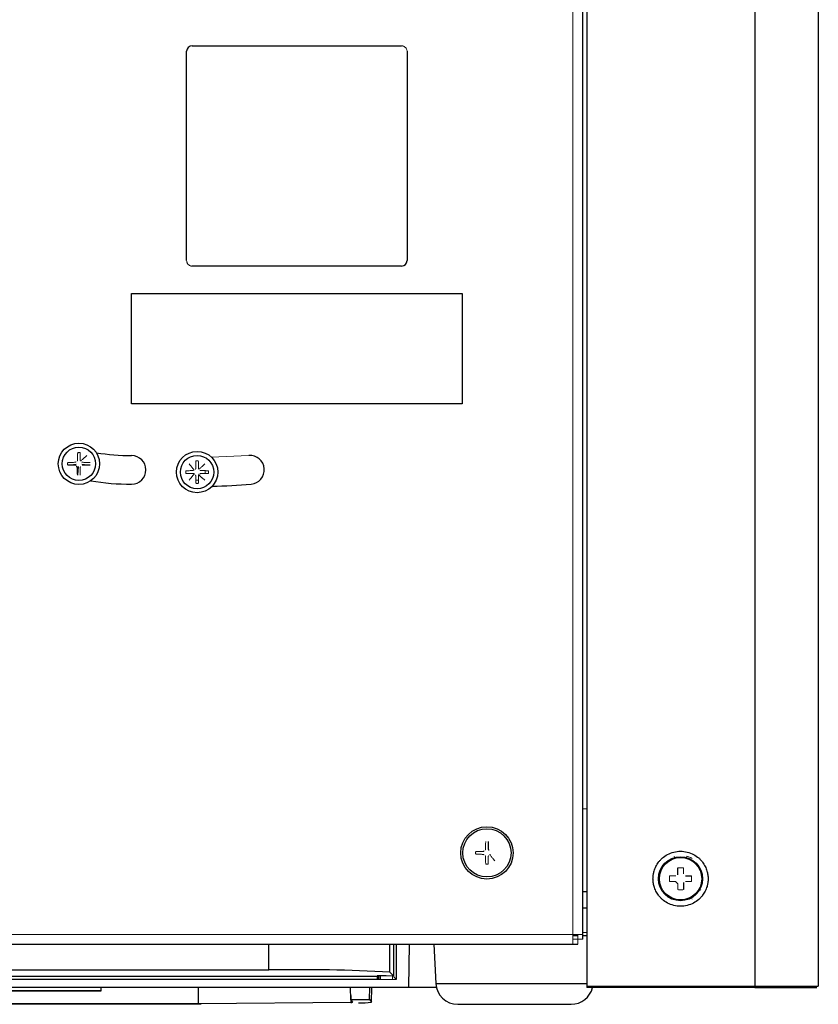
# Paper-space layout '_Back' of a CAD drawing. Header units: millimetres. Extents: x -163 to 157, y -21 to 400.
# Tile 3 of 7: x 12 to 157, y -21 to 158. Entities that reach past the tile are written whole.
import ezdxf

# ---------------------------------------------------------------- set-up
doc = ezdxf.new("R2010")
doc.units = ezdxf.units.MM

psp = doc.layouts.new('_Back')

# ---------------------------------------------------------------- linework, layer by layer
at = {"color": 7, "linetype": 'Continuous', "lineweight": 25}
for p, q in [((115.43, 399.3), (115.43, -17.2)), ((145.93, 399.3), (145.93, -17.2)), ((157.43, 399.3), (157.43, -17.2)), ((114.69, -8.68), (114.69, 370)), ((42.79, 114.56), (42.79, 152.56)), ((43.79, 153.56), (81.79, 153.56)), ((82.79, 152.56), (82.79, 114.56)), ((81.79, 113.56), (43.79, 113.56)), ((32.79, 88.56), (32.79, 108.56)), ((32.79, 108.56), (92.79, 108.56)), ((92.79, 108.56), (92.79, 88.56)), ((92.79, 88.56), (32.79, 88.56)), ((22.61, 77.38), (22.78, 77.45)), ((131.92, 2.99), (131.92, 4.28)), ((133.3, 2.82), (134.42, 2.82)), ((114.69, 0), (115.43, 0)), ((132.95, 1.61), (132.95, 0.32)), ((114.69, -3), (115.43, -3)), ((-119.19, -9.6), (113.77, -9.6)), ((80.83, -9.6), (80.83, -15.97)), ((83.11, -17.45), (83.24, -9.6)), ((87.63, -9.6), (88.01, -16.71)), ((-63.11, -14.26), (57.69, -14.26)), ((-82.77, -15.39), (77.35, -15.39)), ((77.35, -15.39), (77.39, -15.35)), ((77.35, -15.39), (77.35, -15.95)), ((79.01, -15.35), (77.39, -15.35)), ((77.51, -15.95), (77.51, -15.97)), ((80.35, -15.31), (79.68, -14.64)), ((88.12, -17.45), (-93.54, -17.45)), ((27.29, -18.08), (27.29, -17.45)), ((44.95, -20.38), (44.93, -17.45)), ((72.61, -19.65), (72.53, -17.45)), ((76, -19.65), (76.03, -17.45)), ((76.35, -20.13), (76.4, -17.45)), ((115.43, -17.2), (157.43, -17.2)), ((145.92, -17.45), (115.43, -17.45)), ((-32.54, -18.06), (27.29, -18.06)), ((27.29, -18.08), (-32.54, -18.08)), ((72.61, -19.65), (76, -19.65)), ((72.97, -20.13), (72.61, -19.65)), ((76, -19.65), (76.35, -20.13)), ((45.4, -20.46), (-50.82, -20.46)), ((-50.37, -20.38), (44.95, -20.38)), ((44.95, -20.38), (72.6, -20.14)), ((92, -20.5), (112.58, -20.5))]:
    psp.add_line(p, q, dxfattribs=at)
at = {"color": 144, "linetype": 'Continuous', "lineweight": 18}
for p, q in [((112.89, 372.48), (112.89, -9.6)), ((54.07, 79.14), (47.24, 78.86)), ((21.2, 77.42), (22.74, 77.59)), ((23.19, 77.15), (23.03, 75.63)), ((23.74, 77.59), (25.25, 77.42)), ((131.35, 6.15), (131.29, 6.39)), ((133.57, 6.39), (133.51, 6.15)), ((130.45, 2.82), (131.56, 2.82)), ((131.56, 1.79), (130.45, 1.79)), ((134.42, 1.79), (133.3, 1.79)), ((135.92, 0.34), (136.13, 0.21)), ((134.52, -1.4), (134.39, -1.19)), ((114.69, -7.8), (-120.11, -7.8)), ((112.89, -8.7), (113.77, -8.7)), ((113.77, -8.7), (113.77, -9.6)), ((113.79, -7.8), (113.79, -8.68)), ((114.69, -8.68), (113.79, -8.68)), ((115.43, -7.49), (114.69, -7.49)), ((80.35, -15.31), (80.35, -9.6)), ((80.39, -9.6), (80.39, -15.53)), ((80.83, -15.97), (-86.26, -15.97)), ((-82.94, -15.95), (77.51, -15.95)), ((77.39, -15.49), (77.39, -15.35)), ((77.49, -15.46), (77.39, -15.49)), ((77.51, -15.95), (77.49, -15.46)), ((79.01, -15.35), (79.19, -15.31)), ((79.19, -15.31), (80.35, -15.31)), ((80.14, -15.31), (80.13, -15.97)), ((80.39, -15.53), (80.83, -15.97))]:
    psp.add_line(p, q, dxfattribs=at)
at = {"color": 8, "linetype": 'Continuous', "lineweight": 25}
for p, q in [((57.69, -14.26), (57.69, -9.6)), ((79.68, -14.64), (79.68, -9.6)), ((77.68, -15.97), (77.68, -15.35)), ((77.98, -15.97), (77.98, -15.35)), ((88.01, -16.71), (115.43, -16.71)), ((72.58, -18.9), (72.6, -20.14))]:
    psp.add_line(p, q, dxfattribs=at)
at = {"color": 144, "linetype": 'Continuous', "lineweight": 18, "flags": 128}
for points in [[(46.13, 76.4), (46.15, 76.15), (46.13, 75.89)], [(44.93, 74.71), (44.69, 74.69), (44.45, 74.71)]]:
    psp.add_lwpolyline(points, dxfattribs=at)
at = {"color": 7, "linetype": 'Continuous', "lineweight": 25}
for centre, radius in [((23.24, 77.65), 3.75), ((23.24, 77.65), 3.03), ((44.69, 76.15), 3.75), ((44.69, 76.15), 3.03), ((97.29, 7), 4.75), ((97.29, 7), 4.38), ((132.43, 2.3), 4), ((132.43, 2.3), 3.85)]:
    psp.add_circle(centre, radius, dxfattribs=at)
for centre, radius, start, end in [((43.79, 152.56), 1, 90, 180), ((81.79, 114.56), 1, 270, 0), ((32.79, 118.56), 39.41, 260.6652, 270), ((32.79, 76.55), 2.6, 270, 90), ((54.29, 76.55), 2.6, 274.7719, 94.7719), ((32.79, 118.56), 44.61, 260.4364, 270), ((44.69, 191.55), 118, 271.3269, 274.7719), ((63.06, -342.6), 328.38, 87.0977, 90.9369), ((92, -16.5), 4, 183, 270), ((112.58, -16.5), 4, 270, 346.261), ((72.67, -17.17), 2.98, 268.6018, 275.6768), ((74.46, -1.1), 19.12, 268.6018, 275.6768)]:
    psp.add_arc(centre, radius, start, end, dxfattribs=at)
at = {"color": 144, "linetype": 'Continuous', "lineweight": 18}
for points, knots in [([(81.79, 153.56), (81.82, 153.55), (81.88, 153.55), (81.98, 153.54), (82.07, 153.52), (82.19, 153.48), (82.34, 153.4), (82.5, 153.27), (82.63, 153.11), (82.72, 152.93), (82.78, 152.74), (82.79, 152.62), (82.79, 152.56)], [0, 0, 0, 0, 0.060259, 0.120021, 0.179824, 0.240208, 0.369998, 0.50013, 0.629921, 0.760053, 0.879943, 1, 1, 1, 1]), ([(43.79, 113.56), (43.76, 113.56), (43.69, 113.56), (43.6, 113.57), (43.51, 113.59), (43.39, 113.64), (43.24, 113.71), (43.08, 113.84), (42.95, 114), (42.86, 114.18), (42.8, 114.37), (42.79, 114.49), (42.79, 114.56)], [0, 0, 0, 0, 0.060259, 0.120021, 0.179824, 0.240208, 0.369998, 0.50013, 0.629921, 0.760053, 0.879943, 1, 1, 1, 1]), ([(22.89, 78.19), (22.9, 78.19), (22.91, 78.19), (22.94, 78.2), (22.96, 78.22), (22.97, 78.24), (22.99, 78.26), (22.99, 78.28), (22.99, 78.3), (22.99, 78.35), (22.99, 78.43), (22.99, 78.57), (22.99, 78.73), (23, 78.95), (23, 79.15), (23.01, 79.35), (23.01, 79.52), (23.02, 79.63), (23.02, 79.69)], [0, 0, 0, 0, 0.0157314, 0.0316829, 0.0447801, 0.0633411, 0.0772984, 0.0936122, 0.102417, 0.1254086, 0.186954, 0.2504753, 0.3822869, 0.5004968, 0.6589345, 0.7771315, 0.8927341, 1, 1, 1, 1]), ([(23.02, 79.69), (23.06, 79.69), (23.13, 79.7), (23.24, 79.7), (23.35, 79.7), (23.42, 79.69), (23.45, 79.69)], [0, 0, 0, 0, 0.250448, 0.5, 0.749552, 1, 1, 1, 1]), ([(23.45, 79.69), (23.46, 79.63), (23.47, 79.48), (23.47, 79.23), (23.48, 78.97), (23.48, 78.73), (23.49, 78.57), (23.49, 78.43), (23.49, 78.35), (23.49, 78.3), (23.49, 78.28), (23.49, 78.26), (23.5, 78.24), (23.52, 78.22), (23.53, 78.21), (23.55, 78.2), (23.57, 78.19), (23.58, 78.19), (23.59, 78.19)], [0, 0, 0, 0, 0.122606, 0.289372, 0.500316, 0.618594, 0.750566, 0.81157, 0.875741, 0.897882, 0.907028, 0.922534, 0.938115, 0.95135, 0.961655, 0.969196, 0.985196, 1, 1, 1, 1]), ([(23.59, 78.19), (23.65, 78.25), (23.77, 78.35), (23.95, 78.51), (24.15, 78.69), (24.39, 78.89), (24.56, 79.04), (24.66, 79.13)], [0, 0, 0, 0, 0.161279, 0.3290092, 0.5000405, 0.7187561, 1, 1, 1, 1]), ([(21.2, 77.42), (21.2, 77.46), (21.19, 77.53), (21.19, 77.65), (21.19, 77.77), (21.2, 77.84), (21.2, 77.88)], [0, 0, 0, 0, 0.250359, 0.5, 0.749641, 1, 1, 1, 1]), ([(21.2, 77.88), (21.28, 77.89), (21.43, 77.9), (21.68, 77.9), (21.96, 77.91), (22.27, 77.92), (22.49, 77.92), (22.61, 77.92)], [0, 0, 0, 0, 0.162003, 0.342984, 0.542965, 0.761966, 1, 1, 1, 1]), ([(22.61, 77.92), (22.61, 77.92), (22.63, 77.92), (22.66, 77.93), (22.68, 77.95), (22.7, 77.98), (22.71, 78.01), (22.71, 78.02)], [0, 0, 0, 0, 0.168703, 0.331408, 0.500585, 0.750542, 1, 1, 1, 1]), ([(23.59, 77.11), (23.58, 77.11), (23.57, 77.11), (23.54, 77.1), (23.52, 77.08), (23.51, 77.06), (23.49, 77.04), (23.49, 77.02), (23.49, 77), (23.49, 76.95), (23.49, 76.87), (23.49, 76.73), (23.48, 76.57), (23.48, 76.35), (23.48, 76.15), (23.47, 75.95), (23.47, 75.78), (23.46, 75.67), (23.45, 75.61)], [0, 0, 0, 0, 0.015731, 0.031683, 0.04478, 0.063341, 0.077298, 0.093612, 0.102417, 0.125409, 0.186954, 0.250475, 0.382287, 0.500497, 0.658935, 0.777132, 0.892734, 1, 1, 1, 1]), ([(23.77, 78.02), (23.77, 78.01), (23.77, 77.99), (23.78, 77.97), (23.8, 77.94), (23.83, 77.92), (23.86, 77.92), (23.87, 77.92)], [0, 0, 0, 0, 0.168911, 0.331647, 0.500562, 0.750796, 1, 1, 1, 1]), ([(23.87, 77.92), (23.95, 77.92), (24.11, 77.92), (24.35, 77.91), (24.56, 77.91), (24.76, 77.91), (24.95, 77.9), (25.12, 77.89), (25.22, 77.89), (25.28, 77.88)], [0, 0, 0, 0, 0.171971, 0.334226, 0.486773, 0.629616, 0.762763, 0.886221, 1, 1, 1, 1]), ([(44.16, 76.52), (44.11, 76.58), (44, 76.7), (43.85, 76.89), (43.68, 77.09), (43.48, 77.34), (43.34, 77.52), (43.26, 77.62)], [0, 0, 0, 0, 0.161279, 0.329009, 0.50004, 0.718756, 1, 1, 1, 1]), ([(44.34, 76.69), (44.35, 76.69), (44.36, 76.69), (44.39, 76.7), (44.41, 76.72), (44.42, 76.74), (44.44, 76.76), (44.44, 76.78), (44.44, 76.8), (44.44, 76.85), (44.44, 76.93), (44.44, 77.07), (44.44, 77.23), (44.45, 77.45), (44.45, 77.65), (44.46, 77.85), (44.46, 78.02), (44.47, 78.13), (44.47, 78.19)], [0, 0, 0, 0, 0.015731, 0.031683, 0.04478, 0.063341, 0.077298, 0.093612, 0.102417, 0.125409, 0.186954, 0.250475, 0.382287, 0.500497, 0.658935, 0.777132, 0.892734, 1, 1, 1, 1]), ([(44.47, 78.19), (44.51, 78.19), (44.58, 78.2), (44.69, 78.2), (44.8, 78.2), (44.87, 78.19), (44.9, 78.19)], [0, 0, 0, 0, 0.250448, 0.5, 0.749552, 1, 1, 1, 1]), ([(44.9, 78.19), (44.91, 78.13), (44.92, 77.98), (44.92, 77.73), (44.93, 77.47), (44.93, 77.23), (44.94, 77.07), (44.94, 76.93), (44.94, 76.85), (44.94, 76.8), (44.94, 76.78), (44.94, 76.76), (44.95, 76.74), (44.97, 76.72), (44.98, 76.71), (45, 76.7), (45.02, 76.69), (45.03, 76.69), (45.04, 76.69)], [0, 0, 0, 0, 0.122606, 0.289372, 0.500316, 0.618594, 0.750566, 0.81157, 0.875741, 0.897882, 0.907028, 0.922534, 0.938115, 0.95135, 0.961655, 0.969196, 0.985196, 1, 1, 1, 1]), ([(45.04, 76.69), (45.1, 76.75), (45.22, 76.85), (45.4, 77.01), (45.6, 77.19), (45.84, 77.39), (46.01, 77.54), (46.11, 77.63)], [0, 0, 0, 0, 0.161279, 0.329009, 0.50004, 0.718756, 1, 1, 1, 1]), ([(42.65, 75.92), (42.65, 75.96), (42.64, 76.03), (42.64, 76.15), (42.64, 76.27), (42.65, 76.34), (42.65, 76.38)], [0, 0, 0, 0, 0.250359, 0.5, 0.749641, 1, 1, 1, 1]), ([(42.65, 76.38), (42.73, 76.39), (42.88, 76.4), (43.13, 76.4), (43.41, 76.41), (43.72, 76.42), (43.94, 76.42), (44.06, 76.42)], [0, 0, 0, 0, 0.162003, 0.342984, 0.542965, 0.761966, 1, 1, 1, 1]), ([(44.06, 75.88), (43.97, 75.88), (43.81, 75.88), (43.58, 75.89), (43.37, 75.89), (43.17, 75.89), (42.98, 75.9), (42.81, 75.91), (42.7, 75.91), (42.65, 75.92)], [0, 0, 0, 0, 0.171971, 0.334226, 0.486773, 0.629616, 0.762763, 0.886221, 1, 1, 1, 1]), ([(43.26, 74.68), (43.3, 74.73), (43.38, 74.83), (43.5, 74.98), (43.6, 75.11), (43.74, 75.28), (43.93, 75.5), (44.08, 75.69), (44.16, 75.78)], [0, 0, 0, 0, 0.146032, 0.281259, 0.40064, 0.500014, 0.755487, 1, 1, 1, 1]), ([(44.16, 75.78), (44.16, 75.79), (44.16, 75.81), (44.14, 75.83), (44.13, 75.86), (44.1, 75.88), (44.07, 75.88), (44.06, 75.88)], [0, 0, 0, 0, 0.168911, 0.331647, 0.500562, 0.750796, 1, 1, 1, 1]), ([(44.47, 74.11), (44.47, 74.17), (44.46, 74.32), (44.45, 74.57), (44.45, 74.83), (44.44, 75.07), (44.44, 75.23), (44.44, 75.37), (44.44, 75.45), (44.44, 75.5), (44.44, 75.52), (44.43, 75.54), (44.42, 75.56), (44.41, 75.58), (44.4, 75.59), (44.38, 75.6), (44.36, 75.61), (44.34, 75.61), (44.34, 75.61)], [0, 0, 0, 0, 0.122606, 0.289372, 0.500316, 0.618594, 0.750566, 0.81157, 0.875741, 0.897882, 0.907028, 0.922534, 0.938115, 0.95135, 0.961655, 0.969196, 0.985196, 1, 1, 1, 1]), ([(45.04, 75.61), (45.03, 75.61), (45.02, 75.61), (44.99, 75.6), (44.97, 75.58), (44.96, 75.56), (44.94, 75.54), (44.94, 75.52), (44.94, 75.5), (44.94, 75.45), (44.94, 75.37), (44.94, 75.23), (44.93, 75.07), (44.93, 74.85), (44.93, 74.65), (44.92, 74.45), (44.92, 74.28), (44.91, 74.17), (44.9, 74.11)], [0, 0, 0, 0, 0.015731, 0.031683, 0.04478, 0.063341, 0.077298, 0.093612, 0.102417, 0.125409, 0.186954, 0.250475, 0.382287, 0.500497, 0.658935, 0.777132, 0.892734, 1, 1, 1, 1]), ([(45.04, 75.79), (45.04, 75.79), (45.04, 75.79), (45.04, 75.79), (45.03, 75.78), (45.02, 75.77), (45, 75.76), (44.98, 75.74), (44.97, 75.73), (44.96, 75.73)], [-0.01093, -0.01093, -0.01093, -0.01093, 0, 0, 0, 0.25, 0.5, 0.75, 1, 1, 1, 1]), ([(46.11, 74.67), (46.06, 74.72), (45.96, 74.8), (45.82, 74.92), (45.69, 75.03), (45.52, 75.18), (45.31, 75.37), (45.13, 75.53), (45.04, 75.61)], [0, 0, 0, 0, 0.146032, 0.281259, 0.40064, 0.500014, 0.755487, 1, 1, 1, 1]), ([(45.22, 76.52), (45.22, 76.51), (45.22, 76.49), (45.23, 76.47), (45.25, 76.44), (45.28, 76.42), (45.31, 76.42), (45.32, 76.42)], [0, 0, 0, 0, 0.168911, 0.331647, 0.500562, 0.750796, 1, 1, 1, 1]), ([(45.32, 75.88), (45.31, 75.88), (45.3, 75.88), (45.27, 75.87), (45.25, 75.85), (45.23, 75.82), (45.22, 75.79), (45.22, 75.78)], [0, 0, 0, 0, 0.168703, 0.331408, 0.500585, 0.750542, 1, 1, 1, 1]), ([(45.32, 76.42), (45.4, 76.42), (45.56, 76.42), (45.8, 76.41), (46.01, 76.41), (46.21, 76.41), (46.4, 76.4), (46.57, 76.39), (46.67, 76.39), (46.73, 76.38)], [0, 0, 0, 0, 0.171971, 0.334226, 0.486773, 0.629616, 0.762763, 0.886221, 1, 1, 1, 1]), ([(46.73, 75.92), (46.65, 75.91), (46.5, 75.9), (46.25, 75.9), (45.97, 75.89), (45.66, 75.88), (45.44, 75.88), (45.32, 75.88)], [0, 0, 0, 0, 0.162003, 0.342984, 0.542965, 0.761966, 1, 1, 1, 1]), ([(46.73, 76.38), (46.73, 76.34), (46.74, 76.27), (46.74, 76.15), (46.74, 76.03), (46.73, 75.96), (46.73, 75.92)], [0, 0, 0, 0, 0.250359, 0.5, 0.749641, 1, 1, 1, 1]), ([(44.9, 74.11), (44.87, 74.11), (44.8, 74.1), (44.69, 74.1), (44.58, 74.1), (44.51, 74.11), (44.47, 74.11)], [0, 0, 0, 0, 0.250448, 0.5, 0.749552, 1, 1, 1, 1]), ([(115.43, 15), (115.4, 15), (115.27, 15), (115.02, 15), (114.79, 15), (114.69, 15)], [0, 0, 0, 0, 0.1534809, 0.6271851, 1, 1, 1, 1]), ([(96.94, 7.54), (96.95, 7.54), (96.96, 7.54), (96.99, 7.55), (97.01, 7.57), (97.02, 7.59), (97.04, 7.61), (97.04, 7.63), (97.04, 7.65), (97.04, 7.7), (97.04, 7.78), (97.04, 7.92), (97.04, 8.08), (97.05, 8.3), (97.05, 8.5), (97.06, 8.7), (97.06, 8.87), (97.07, 8.98), (97.07, 9.04)], [0, 0, 0, 0, 0.015731, 0.031683, 0.04478, 0.063341, 0.077298, 0.093612, 0.102417, 0.125409, 0.186954, 0.250475, 0.382287, 0.500497, 0.658935, 0.777132, 0.892734, 1, 1, 1, 1]), ([(95.25, 6.77), (95.25, 6.81), (95.24, 6.88), (95.24, 7), (95.24, 7.12), (95.25, 7.19), (95.25, 7.23)], [0, 0, 0, 0, 0.250359, 0.5, 0.749641, 1, 1, 1, 1]), ([(95.25, 7.23), (95.33, 7.24), (95.48, 7.25), (95.73, 7.25), (96.01, 7.26), (96.32, 7.27), (96.54, 7.27), (96.66, 7.27)], [0, 0, 0, 0, 0.162003, 0.342984, 0.542965, 0.761966, 1, 1, 1, 1]), ([(96.66, 7.27), (96.66, 7.27), (96.68, 7.27), (96.71, 7.28), (96.73, 7.3), (96.75, 7.33), (96.76, 7.36), (96.76, 7.37)], [0, 0, 0, 0, 0.168703, 0.331408, 0.500585, 0.750542, 1, 1, 1, 1]), ([(96.66, 6.73), (96.57, 6.73), (96.41, 6.73), (96.18, 6.74), (95.97, 6.74), (95.77, 6.74), (95.58, 6.75), (95.41, 6.76), (95.3, 6.76), (95.25, 6.77)], [0, 0, 0, 0, 0.1719705, 0.3342265, 0.4867731, 0.6296162, 0.7627626, 0.8862206, 1, 1, 1, 1]), ([(96.76, 6.63), (96.76, 6.64), (96.76, 6.66), (96.74, 6.68), (96.73, 6.71), (96.7, 6.73), (96.67, 6.73), (96.66, 6.73)], [0, 0, 0, 0, 0.1689112, 0.3316465, 0.5005618, 0.7507965, 1, 1, 1, 1]), ([(97.07, 4.96), (97.07, 5.02), (97.06, 5.17), (97.05, 5.42), (97.05, 5.68), (97.04, 5.92), (97.04, 6.08), (97.04, 6.22), (97.04, 6.3), (97.04, 6.35), (97.04, 6.37), (97.03, 6.39), (97.02, 6.41), (97.01, 6.43), (97, 6.44), (96.98, 6.45), (96.96, 6.46), (96.94, 6.46), (96.94, 6.46)], [0, 0, 0, 0, 0.122606, 0.289372, 0.500316, 0.618594, 0.750566, 0.81157, 0.875741, 0.897882, 0.907028, 0.922534, 0.938115, 0.95135, 0.961655, 0.969196, 0.985196, 1, 1, 1, 1]), ([(97.64, 6.46), (97.63, 6.46), (97.62, 6.46), (97.59, 6.45), (97.57, 6.43), (97.56, 6.41), (97.54, 6.39), (97.54, 6.37), (97.54, 6.35), (97.54, 6.3), (97.54, 6.22), (97.54, 6.08), (97.53, 5.92), (97.53, 5.7), (97.53, 5.5), (97.52, 5.3), (97.52, 5.13), (97.51, 5.02), (97.5, 4.96)], [0, 0, 0, 0, 0.0157314, 0.0316829, 0.0447801, 0.0633411, 0.0772984, 0.0936122, 0.102417, 0.1254086, 0.186954, 0.2504753, 0.3822869, 0.5004968, 0.6589345, 0.7771315, 0.8927341, 1, 1, 1, 1]), ([(97.92, 6.73), (97.91, 6.73), (97.89, 6.73), (97.87, 6.72), (97.85, 6.7), (97.83, 6.68), (97.82, 6.66), (97.82, 6.64), (97.82, 6.63)], [0, 0, 0, 0, 0.1763388, 0.348556, 0.5179087, 0.6831803, 0.8433253, 1, 1, 1, 1]), ([(97.82, 6.63), (97.87, 6.57), (97.97, 6.45), (98.13, 6.26), (98.3, 6.06), (98.5, 5.81), (98.64, 5.63), (98.72, 5.53)], [0, 0, 0, 0, 0.161279, 0.329009, 0.50004, 0.718756, 1, 1, 1, 1]), ([(133.57, 6.39), (133.64, 6.37), (133.77, 6.34), (133.96, 6.27), (134.15, 6.19), (134.34, 6.1), (134.46, 6.04), (134.52, 6)], [0, 0, 0, 0, 0.200464, 0.400232, 0.599768, 0.799536, 1, 1, 1, 1]), ([(97.5, 4.96), (97.47, 4.96), (97.4, 4.95), (97.29, 4.95), (97.18, 4.95), (97.11, 4.96), (97.07, 4.96)], [0, 0, 0, 0, 0.2504483, 0.5, 0.7495517, 1, 1, 1, 1]), ([(131.92, 4.28), (132, 4.29), (132.17, 4.29), (132.43, 4.29), (132.69, 4.29), (132.86, 4.29), (132.95, 4.28)], [0, 0, 0, 0, 0.250074, 0.5, 0.749926, 1, 1, 1, 1]), ([(132.95, 4.28), (132.95, 4.21), (132.95, 4.07), (132.95, 3.85), (132.95, 3.63), (132.95, 3.4), (132.95, 3.25), (132.95, 3.17)], [0, 0, 0, 0, 0.194876, 0.392313, 0.592311, 0.794873, 1, 1, 1, 1]), ([(130.45, 1.79), (130.44, 1.87), (130.44, 2.04), (130.44, 2.3), (130.44, 2.56), (130.44, 2.73), (130.45, 2.82)], [0, 0, 0, 0, 0.250005, 0.5, 0.749995, 1, 1, 1, 1]), ([(134.42, 2.82), (134.42, 2.73), (134.42, 2.56), (134.43, 2.3), (134.42, 2.04), (134.42, 1.87), (134.42, 1.79)], [0, 0, 0, 0, 0.250005, 0.5, 0.749995, 1, 1, 1, 1]), ([(131.92, 1.43), (131.89, 1.45), (131.83, 1.49), (131.75, 1.55), (131.68, 1.62), (131.62, 1.7), (131.58, 1.76), (131.56, 1.79)], [0, 0, 0, 0, 0.201532, 0.400286, 0.598267, 0.797506, 1, 1, 1, 1]), ([(131.92, 0.32), (131.92, 0.39), (131.92, 0.53), (131.92, 0.75), (131.92, 0.97), (131.92, 1.2), (131.92, 1.35), (131.92, 1.43)], [0, 0, 0, 0, 0.194876, 0.3923126, 0.5923111, 0.794873, 1, 1, 1, 1]), ([(132.95, 0.32), (132.86, 0.31), (132.69, 0.31), (132.43, 0.31), (132.17, 0.31), (132, 0.31), (131.92, 0.32)], [0, 0, 0, 0, 0.250074, 0.5, 0.749926, 1, 1, 1, 1])]:
    psp.add_open_spline(points, degree=3, knots=knots, dxfattribs=at)
at = {"color": 7, "linetype": 'Continuous', "lineweight": 25}
for points in [[(22.75, 77.38), (22.22, 77.38), (21.7, 77.39), (21.2, 77.42)], [(25.28, 77.42), (24.8, 77.39), (24.31, 77.38), (23.8, 77.38)]]:
    psp.add_open_spline(points, degree=3, dxfattribs=at)
for points, knots in [([(23.02, 75.6), (23, 75.87), (23, 76.16), (22.99, 76.59), (22.99, 76.73), (22.99, 76.92), (22.99, 76.95), (22.99, 77), (22.99, 77.01), (22.99, 77.03), (22.99, 77.03), (22.98, 77.06), (22.97, 77.08), (22.94, 77.09), (22.94, 77.1), (22.92, 77.1), (22.91, 77.11), (22.89, 77.11), (22.87, 77.11), (22.82, 77.1), (22.78, 77.1), (22.75, 77.1)], [0, 0, 0, 0, 0.5, 0.5, 0.75, 0.75, 0.8125, 0.8125, 0.828125, 0.828125, 0.84375, 0.84375, 0.875, 0.875, 0.890625, 0.890625, 0.90625, 0.90625, 0.9375, 0.9375, 1, 1, 1, 1]), ([(97.5, 9.05), (97.52, 8.79), (97.53, 8.52), (97.53, 8.12), (97.53, 7.98), (97.54, 7.81), (97.54, 7.77), (97.54, 7.7), (97.54, 7.67), (97.54, 7.63), (97.54, 7.62), (97.55, 7.6), (97.55, 7.59), (97.57, 7.57), (97.58, 7.56), (97.61, 7.55), (97.61, 7.55), (97.63, 7.54), (97.64, 7.54), (97.67, 7.54), (97.69, 7.54), (97.7, 7.55)], [0, 0, 0, 0, 0.5, 0.5, 0.75, 0.75, 0.8125, 0.8125, 0.875, 0.875, 0.890625, 0.890625, 0.90625, 0.90625, 0.9375, 0.9375, 0.953125, 0.953125, 0.96875, 0.96875, 1, 1, 1, 1]), ([(127.43, 2.3), (127.43, 2.37), (127.43, 2.5), (127.45, 2.71), (127.47, 2.91), (127.49, 3.11), (127.53, 3.31), (127.58, 3.5), (127.69, 3.92), (127.93, 4.55), (128.34, 5.21), (128.76, 5.71), (129.28, 6.22), (130.08, 6.76), (131.2, 7.2), (132.43, 7.35), (133.66, 7.2), (134.79, 6.76), (135.58, 6.22), (136.1, 5.71), (136.52, 5.21), (136.93, 4.55), (137.19, 3.88), (137.32, 3.36), (137.38, 3.01), (137.42, 2.66), (137.43, 2.42), (137.43, 2.3)], [0, 0, 0, 0, 0.012962, 0.025873, 0.038754, 0.051626, 0.064511, 0.07743, 0.090404, 0.147616, 0.204877, 0.238274, 0.271709, 0.344118, 0.420875, 0.500006, 0.579138, 0.655894, 0.728304, 0.761705, 0.795135, 0.852358, 0.909608, 0.932256, 0.954794, 0.977337, 1, 1, 1, 1]), ([(137.43, 2.3), (137.43, 2.23), (137.43, 2.1), (137.42, 1.89), (137.4, 1.69), (137.37, 1.49), (137.33, 1.29), (137.29, 1.1), (137.17, 0.68), (136.93, 0.05), (136.52, -0.61), (136.1, -1.11), (135.58, -1.62), (134.79, -2.16), (133.66, -2.6), (132.43, -2.75), (131.2, -2.6), (130.08, -2.16), (129.28, -1.62), (128.76, -1.11), (128.34, -0.61), (127.93, 0.05), (127.67, 0.72), (127.54, 1.24), (127.48, 1.59), (127.44, 1.94), (127.43, 2.18), (127.43, 2.3)], [0, 0, 0, 0, 0.012962, 0.025873, 0.038754, 0.051626, 0.064511, 0.07743, 0.090404, 0.147616, 0.204877, 0.238274, 0.271709, 0.344118, 0.420875, 0.500006, 0.579138, 0.655894, 0.728304, 0.761705, 0.795135, 0.852358, 0.909608, 0.932256, 0.954794, 0.977337, 1, 1, 1, 1]), ([(112.89, -8), (113.09, -8), (113.35, -8), (113.7, -8), (113.79, -8)], [0, 0, 0, 0, 0.734808, 1, 1, 1, 1]), ([(114.69, -8), (114.72, -8), (114.91, -8), (115.17, -8), (115.37, -8), (115.43, -8)], [0, 0, 0, 0, 0.107621, 0.708879, 1, 1, 1, 1]), ([(115.43, -17.2), (115.43, -17.22), (115.43, -17.25), (115.43, -17.31), (115.43, -17.36), (115.43, -17.41), (115.43, -17.44), (115.43, -17.45), (115.43, -17.45)], [0, 0, 0, 0, 0.12881, 0.272774, 0.431887, 0.606139, 0.795517, 1, 1, 1, 1]), ([(145.92, -17.45), (145.92, -17.45), (145.93, -17.45), (145.93, -17.43), (145.93, -17.41), (145.93, -17.39), (145.93, -17.36), (145.93, -17.33), (145.93, -17.29), (145.93, -17.26), (145.93, -17.23), (145.93, -17.21), (145.93, -17.2)], [0, 0, 0, 0, 0.123957, 0.242594, 0.355909, 0.463902, 0.566569, 0.663911, 0.755925, 0.842612, 0.92397, 1, 1, 1, 1]), ([(145.92, -17.45), (147.4, -17.45), (148.87, -17.45), (151.59, -17.45), (152.84, -17.45), (154.93, -17.45), (155.76, -17.45), (156.89, -17.45), (157.18, -17.45), (157.18, -17.45)], [0, 0, 0, 0, 0.25, 0.25, 0.5, 0.5, 0.75, 0.75, 1, 1, 1, 1])]:
    psp.add_open_spline(points, degree=3, knots=knots, dxfattribs=at)

doc.saveas('drawing.dxf')
